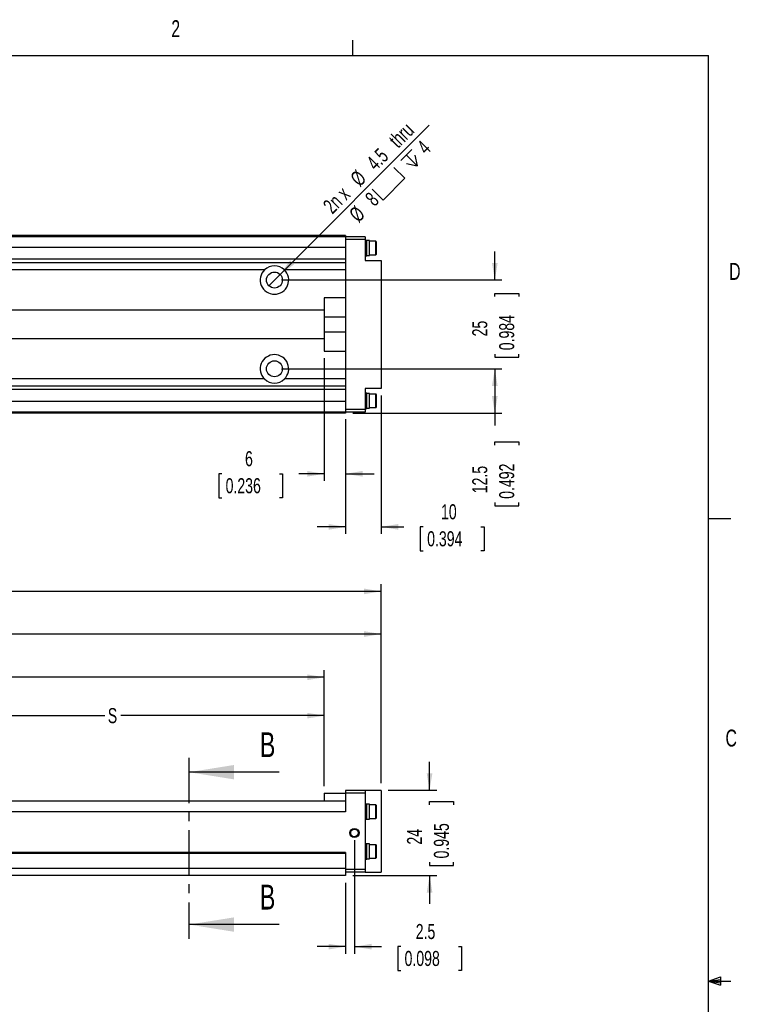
# Paper-space layout 'Layout1' of a CAD drawing. Extents: x 11 to 421, y 5 to 275.
# Tile 7 of 7: x 319 to 420, y 137 to 275. Entities that reach past the tile are written whole.
import ezdxf
from ezdxf.enums import TextEntityAlignment as Align

# ---------------------------------------------------------------- set-up
doc = ezdxf.new("R2010")
doc.units = 0
doc.linetypes.add('CENTER', pattern=[10.16, 6.35, -1.27, 1.27, -1.27])
doc.layers.get('0').update_dxf_attribs({"linetype": 'CONTINUOUS'})
doc.dimstyles.new('SLDDIMSTYLE0', dxfattribs={"dimtxt": 2.116667, "dimasz": 2.4, "dimexe": 0, "dimexo": 0.0625, "dimgap": 0.529167, "dimtad": 0, "dimlfac": 2, "dimrnd": 1e-09, "dimzin": 12, "dimsah": 1, "dimcen": 0.09, "dimazin": 3, "dimtfac": 1, "dimtofl": 0, "dimtmove": 0, "dimatfit": 3})
doc.dimstyles.new('SLDDIMSTYLE1', dxfattribs={"dimtxt": 2.116667, "dimasz": 2.4, "dimexe": 0, "dimexo": 0.0625, "dimgap": 0.529167, "dimtad": 0, "dimlfac": 2, "dimrnd": 1e-09, "dimzin": 12, "dimsah": 1, "dimcen": 0.09, "dimazin": 3, "dimtfac": 1, "dimtmove": 0, "dimatfit": 3})
doc.dimstyles.new('SLDDIMSTYLE3', dxfattribs={"dimtxt": 2.116667, "dimasz": 2.4, "dimexe": 0, "dimexo": 0.0625, "dimgap": 0.529167, "dimtad": 1, "dimlfac": 2, "dimrnd": 1e-09, "dimzin": 12, "dimblk1": 'NONE', "dimsah": 1, "dimcen": 0, "dimazin": 3, "dimtfac": 1, "dimtmove": 0, "dimatfit": 3})

# ---------------------------------------------------------------- blocks, each defined once
blk = doc.blocks.new('_D_52')
at = {"color": 7, "linetype": 'CONTINUOUS'}
for p, q in [((302.41, 167.86), (302.41, 178.38)), ((361.91, 167.47), (361.91, 178.38)), ((302.41, 177.38), (331.03, 177.38)), ((361.91, 177.38), (333.28, 177.38))]:
    blk.add_line(p, q, dxfattribs=at)
for points in [[(302.41, 177.38), (304.81, 176.98), (304.81, 177.78)], [(361.91, 177.38), (359.51, 177.78), (359.51, 176.98)]]:
    blk.add_solid(points, dxfattribs=at)
at = {"color": 7, "linetype": 'CONTINUOUS', "width": 0.7}
blk.add_text('S', height=2.12, dxfattribs=at).set_placement((331.45, 175.69, 26.16), align=Align.BOTTOM_LEFT)
blk = doc.blocks.new('_D_53')
at = {"color": 7, "linetype": 'CONTINUOUS'}
for p, q in [((264.91, 173.87), (264.91, 183.78)), ((361.91, 167.47), (361.91, 183.78)), ((264.91, 182.78), (311.48, 182.78)), ((361.91, 182.78), (315.33, 182.78))]:
    blk.add_line(p, q, dxfattribs=at)
for points in [[(264.91, 182.78), (267.31, 182.38), (267.31, 183.18)], [(361.91, 182.78), (359.51, 183.18), (359.51, 182.38)]]:
    blk.add_solid(points, dxfattribs=at)
at = {"color": 7, "linetype": 'CONTINUOUS', "width": 0.7}
blk.add_text('RL', height=2.117, dxfattribs=at).set_placement((311.9, 181.1, 26.16), align=Align.BOTTOM_LEFT)
blk = doc.blocks.new('_D_54')
at = {"color": 7, "linetype": 'CONTINUOUS'}
for p, q in [((234.91, 175.12), (234.91, 189.87)), ((369.91, 167.87), (369.91, 189.87)), ((234.91, 188.87), (303.47, 188.87)), ((369.91, 188.87), (307.7, 188.87))]:
    blk.add_line(p, q, dxfattribs=at)
for points in [[(234.91, 188.87), (237.31, 188.47), (237.31, 189.27)], [(369.91, 188.87), (367.51, 189.27), (367.51, 188.47)]]:
    blk.add_solid(points, dxfattribs=at)
at = {"color": 7, "linetype": 'CONTINUOUS', "width": 0.7}
blk.add_text('AL', height=2.117, dxfattribs=at).set_placement((303.88, 187.18, 26.16), align=Align.BOTTOM_LEFT)
blk = doc.blocks.new('_D_55')
at = {"color": 7, "linetype": 'CONTINUOUS'}
for p, q in [((194.26, 179.87), (194.26, 195.87)), ((369.91, 167.87), (369.91, 195.87)), ((194.26, 194.87), (281.01, 194.87)), ((369.91, 194.87), (283.15, 194.87))]:
    blk.add_line(p, q, dxfattribs=at)
for points in [[(194.26, 194.87), (196.66, 194.47), (196.66, 195.27)], [(369.91, 194.87), (367.51, 195.27), (367.51, 194.47)]]:
    blk.add_solid(points, dxfattribs=at)
at = {"color": 7, "linetype": 'CONTINUOUS', "width": 0.7}
blk.add_text('L', height=2.12, dxfattribs=at).set_placement((281.43, 193.18, 26.16), align=Align.BOTTOM_LEFT)
blk = doc.blocks.new('_D_57')
at = {"color": 7, "linetype": 'CONTINUOUS'}
for p, q in [((376.73, 166.87), (376.73, 170.87)), ((370.91, 166.87), (377.73, 166.87)), ((376.73, 164.85), (376.73, 165.28)), ((376.73, 165.28), (380.09, 165.28)), ((380.09, 165.28), (380.09, 164.85)), ((376.73, 156.74), (376.73, 156.31)), ((380.09, 156.31), (380.09, 156.74)), ((376.73, 156.31), (380.09, 156.31)), ((365.91, 154.87), (377.73, 154.87)), ((376.73, 154.87), (376.73, 150.87))]:
    blk.add_line(p, q, dxfattribs=at)
for points in [[(376.73, 166.87), (377.13, 169.27), (376.33, 169.27)], [(376.73, 154.87), (376.33, 152.47), (377.13, 152.47)]]:
    blk.add_solid(points, dxfattribs=at)
at = {"color": 7, "linetype": 'CONTINUOUS', "width": 0.7}
for s, p in [('0.945', (380.09, 157.28, 26.16)), ('24', (376.3, 159.23, 26.16))]:
    blk.add_text(s, height=2.117, rotation=90, dxfattribs=at).set_placement(p, align=Align.BOTTOM_LEFT)
blk = doc.blocks.new('_D_58')
at = {"color": 7, "linetype": 'CONTINUOUS'}
for p, q in [((366.16, 159.87), (366.16, 143.87)), ((364.91, 153.87), (364.91, 143.87)), ((364.91, 144.87), (360.91, 144.87)), ((366.16, 144.87), (369.95, 144.87)), ((372.68, 144.87), (372.25, 144.87)), ((372.25, 144.87), (372.25, 141.51)), ((380.79, 144.87), (381.22, 144.87)), ((381.22, 144.87), (381.22, 141.51)), ((372.25, 141.51), (372.68, 141.51)), ((381.22, 141.51), (380.79, 141.51))]:
    blk.add_line(p, q, dxfattribs=at)
for points in [[(364.91, 144.87), (362.51, 145.27), (362.51, 144.47)], [(366.16, 144.87), (368.56, 144.47), (368.56, 145.27)]]:
    blk.add_solid(points, dxfattribs=at)
at = {"color": 7, "linetype": 'CONTINUOUS', "width": 0.7}
for s, p in [('2.5', (374.78, 145.3, 26.16)), ('0.098', (373.21, 141.51, 26.16))]:
    blk.add_text(s, height=2.117, dxfattribs=at).set_placement(p, align=Align.BOTTOM_LEFT)
blk = doc.blocks.new('_D_67')
at = {"color": 7, "linetype": 'CONTINUOUS'}
for p, q in [((385.91, 238.7), (385.91, 242.7)), ((355.91, 238.7), (386.91, 238.7)), ((385.91, 236.38), (385.91, 236.81)), ((385.91, 236.81), (389.27, 236.81)), ((389.27, 236.81), (389.27, 236.38)), ((385.91, 228.27), (385.91, 227.85)), ((385.91, 227.85), (389.27, 227.85)), ((389.27, 227.85), (389.27, 228.27)), ((355.91, 226.2), (386.91, 226.2)), ((385.91, 226.2), (385.91, 222.2))]:
    blk.add_line(p, q, dxfattribs=at)
for points in [[(385.91, 238.7), (386.31, 241.1), (385.51, 241.1)], [(385.91, 226.2), (385.51, 223.8), (386.31, 223.8)]]:
    blk.add_solid(points, dxfattribs=at)
at = {"color": 7, "linetype": 'CONTINUOUS', "width": 0.7}
for s, p in [('25', (385.48, 230.76, -38.73)), ('0.984', (389.27, 228.81, -38.73))]:
    blk.add_text(s, height=2.117, rotation=90, dxfattribs=at).set_placement(p, align=Align.BOTTOM_LEFT)
blk = doc.blocks.new('SW_SYMBOL_HOLE_SPOT')
at = {"color": 0, "linetype": 'CONTINUOUS'}
for p, q in [((0, 875), (0, 75)), ((1600, 75), (1600, 875)), ((0, 75), (1600, 75))]:
    blk.add_line(p, q, dxfattribs=at)
blk = doc.blocks.new('SW_SYMBOL_HOLE_DEPTH')
at = {"color": 0, "linetype": 'CONTINUOUS'}
for p, q in [((0, 875), (800, 875)), ((100, 555), (400, 75)), ((400, 875), (400, 75)), ((700, 555), (400, 75))]:
    blk.add_line(p, q, dxfattribs=at)
blk = doc.blocks.new('_D_68')
at = {"color": 7, "linetype": 'CONTINUOUS'}
for q in [(376.69, 260.48), (354.11, 237.9)]:
    blk.add_line((355.7, 239.49), q, dxfattribs=at)
blk.add_solid([(355.7, 239.49), (357.68, 240.91), (357.12, 241.47)], dxfattribs=at)
at = {"color": 7, "linetype": 'CONTINUOUS', "xscale": 0.0027037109, "yscale": 0.0027037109, "zscale": 0.0027037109, "rotation": 45}
for name, p in [('SW_SYMBOL_HOLE_DEPTH', (374.37, 253.85)), ('SW_SYMBOL_HOLE_SPOT', (370.33, 249.81))]:
    blk.add_blockref(name, p, dxfattribs=at)
at = {"color": 7, "linetype": 'CONTINUOUS', "width": 0.7}
for s, height, p in [(' thru', 2.117, (372.36, 256.3, -38.73)), ('4', 2.12, (376.72, 255.78, -38.73)), ('4.5', 2.117, (369.6, 253.53, -38.73)), ('%%c', 2.117, (367.34, 251.28, -38.73)), ('2n x', 2.117, (363.5, 247.44, -38.73)), ('8', 2.12, (369.43, 248.5, -38.73)), ('%%c', 2.117, (367.17, 246.24, -38.73))]:
    blk.add_text(s, height=height, rotation=45, dxfattribs=at).set_placement(p, align=Align.BOTTOM_LEFT)
blk = doc.blocks.new('_NONE')
blk = doc.blocks.new('_D_69')
at = {"color": 7, "linetype": 'CONTINUOUS'}
for p, q in [((361.91, 227.7), (361.91, 210.42)), ((364.91, 219.1), (364.91, 210.42)), ((347.49, 211.42), (347.06, 211.42)), ((347.06, 211.42), (347.06, 208.05)), ((355.6, 211.42), (356.03, 211.42)), ((356.03, 211.42), (356.03, 208.05)), ((361.91, 211.42), (358.33, 211.42)), ((364.91, 211.42), (368.91, 211.42)), ((347.06, 208.05), (347.49, 208.05)), ((356.03, 208.05), (355.6, 208.05))]:
    blk.add_line(p, q, dxfattribs=at)
for points in [[(361.91, 211.42), (359.51, 211.82), (359.51, 211.02)], [(364.91, 211.42), (367.31, 211.02), (367.31, 211.82)]]:
    blk.add_solid(points, dxfattribs=at)
at = {"color": 7, "linetype": 'CONTINUOUS', "width": 0.7}
for s, height, p in [('6', 2.12, (350.76, 211.85, -38.73)), ('0.236', 2.117, (348.03, 208.05, -38.73))]:
    blk.add_text(s, height=height, dxfattribs=at).set_placement(p, align=Align.BOTTOM_LEFT)
blk = doc.blocks.new('_D_70')
at = {"color": 7, "linetype": 'CONTINUOUS'}
for p, q in [((369.91, 222.45), (369.91, 202.95)), ((364.91, 219.1), (364.91, 202.95)), ((364.91, 203.95), (360.91, 203.95)), ((369.91, 203.95), (373.12, 203.95)), ((375.85, 203.95), (375.42, 203.95)), ((375.42, 203.95), (375.42, 200.58)), ((383.96, 203.95), (384.39, 203.95)), ((384.39, 203.95), (384.39, 200.58)), ((375.42, 200.58), (375.85, 200.58)), ((384.39, 200.58), (383.96, 200.58))]:
    blk.add_line(p, q, dxfattribs=at)
for points in [[(364.91, 203.95), (362.51, 204.35), (362.51, 203.55)], [(369.91, 203.95), (372.31, 203.55), (372.31, 204.35)]]:
    blk.add_solid(points, dxfattribs=at)
at = {"color": 7, "linetype": 'CONTINUOUS', "width": 0.7}
for s, p in [('10', (378.34, 204.38, -38.73)), ('0.394', (376.39, 200.58, -38.73))]:
    blk.add_text(s, height=2.117, dxfattribs=at).set_placement(p, align=Align.BOTTOM_LEFT)
blk = doc.blocks.new('_D_71')
at = {"color": 7, "linetype": 'CONTINUOUS'}
for p, q in [((355.91, 226.2), (386.91, 226.2)), ((385.91, 226.2), (385.91, 219.95)), ((365.91, 219.95), (386.91, 219.95)), ((385.91, 219.95), (385.91, 218.2)), ((385.91, 215.47), (385.91, 215.9)), ((385.91, 215.9), (389.27, 215.9)), ((389.27, 215.9), (389.27, 215.47)), ((385.91, 207.36), (385.91, 206.93)), ((385.91, 206.93), (389.27, 206.93)), ((389.27, 206.93), (389.27, 207.36))]:
    blk.add_line(p, q, dxfattribs=at)
for points in [[(385.91, 226.2), (385.51, 223.8), (386.31, 223.8)], [(385.91, 219.95), (386.31, 222.35), (385.51, 222.35)]]:
    blk.add_solid(points, dxfattribs=at)
at = {"color": 7, "linetype": 'CONTINUOUS', "width": 0.7}
for s, p in [('12.5', (385.48, 208.68, -38.73)), ('0.492', (389.27, 207.9, -38.73))]:
    blk.add_text(s, height=2.117, rotation=90, dxfattribs=at).set_placement(p, align=Align.BOTTOM_LEFT)

psp = doc.layouts.get("Layout1")

# ---------------------------------------------------------------- linework, layer by layer
at = {"color": 7, "linetype": 'CONTINUOUS'}
for p, q in [((365.9442, 270.3087), (365.9442, 272.4626)), ((15.9068, 270.3087), (415.9568, 270.3087)), ((415.9568, 9.9587), (415.9568, 270.3087)), ((364.906, 244.9459), (264.906, 244.9459)), ((364.906, 244.7959), (264.906, 244.7959)), ((364.906, 244.9459), (364.906, 244.7959)), ((364.906, 244.7959), (364.906, 244.4209)), ((367.656, 244.7959), (364.906, 244.7959)), ((364.906, 244.4209), (364.906, 220.4709)), ((367.656, 244.4209), (364.906, 244.4209)), ((367.656, 244.7959), (367.656, 244.4209)), ((367.656, 244.4209), (367.656, 241.4459)), ((367.906, 244.2709), (367.656, 244.2709)), ((367.906, 242.1209), (367.906, 244.2709)), ((368.256, 244.2459), (367.906, 244.2459)), ((368.256, 242.1459), (368.256, 244.2459)), ((369.156, 244.1459), (368.256, 244.1459)), ((369.256, 242.3459), (369.256, 244.0459)), ((364.906, 243.2959), (264.906, 243.2959)), ((367.656, 242.1209), (367.906, 242.1209)), ((367.656, 241.4459), (369.906, 241.4459)), ((367.906, 242.1459), (368.256, 242.1459)), ((368.256, 242.2459), (369.156, 242.2459)), ((369.906, 241.4459), (369.906, 223.4459)), ((364.906, 241.1209), (302.206, 241.1209)), ((353.5027, 240.1209), (316.3093, 240.1209)), ((364.906, 240.1209), (356.3093, 240.1209)), ((364.906, 236.1959), (361.906, 236.1959)), ((361.906, 236.1959), (361.906, 233.4959)), ((361.906, 234.4459), (302.406, 234.4459)), ((361.906, 233.4959), (364.906, 233.4959)), ((361.906, 233.4959), (361.906, 231.3959)), ((302.406, 230.4459), (361.906, 230.4459)), ((361.906, 231.3959), (364.906, 231.3959)), ((361.906, 231.3959), (361.906, 228.6959)), ((361.906, 228.6959), (364.906, 228.6959)), ((353.5027, 224.7709), (316.3093, 224.7709)), ((364.906, 224.7709), (356.3093, 224.7709)), ((364.906, 223.7709), (302.206, 223.7709)), ((369.906, 223.4459), (367.656, 223.4459)), ((367.656, 223.4459), (367.656, 220.4709)), ((367.906, 222.7709), (367.656, 222.7709)), ((367.906, 220.6209), (367.906, 222.7709)), ((368.256, 222.7459), (367.906, 222.7459)), ((368.256, 220.6459), (368.256, 222.7459)), ((369.156, 222.6459), (368.256, 222.6459)), ((369.256, 220.8459), (369.256, 222.5459)), ((364.906, 221.5959), (264.906, 221.5959)), ((367.656, 220.4709), (364.906, 220.4709)), ((364.906, 220.4709), (364.906, 220.0959)), ((367.656, 220.6209), (367.906, 220.6209)), ((367.656, 220.4709), (367.656, 220.0959)), ((367.906, 220.6459), (368.256, 220.6459)), ((368.256, 220.7459), (369.156, 220.7459)), ((364.906, 220.0959), (264.906, 220.0959)), ((364.906, 219.9459), (264.906, 219.9459)), ((367.656, 220.0959), (364.906, 220.0959)), ((364.906, 220.0959), (364.906, 219.9459)), ((415.9568, 205.1124), (419.1318, 205.1124)), ((355.5769, 169.4235), (342.8769, 169.4235)), ((361.906, 166.4652), (364.906, 166.4652)), ((361.906, 166.4652), (361.906, 165.3652)), ((367.656, 166.8652), (364.906, 166.8652)), ((364.906, 166.8652), (364.906, 166.4902)), ((364.906, 166.4902), (364.906, 163.8652)), ((367.656, 166.4902), (364.906, 166.4902)), ((367.656, 166.8652), (367.656, 166.4902)), ((369.906, 166.8652), (367.656, 166.8652)), ((367.656, 166.4902), (367.656, 155.7402)), ((369.906, 166.8652), (369.906, 155.3652)), ((364.906, 165.3652), (264.906, 165.3652)), ((367.906, 164.9402), (367.656, 164.9402)), ((367.906, 163.8652), (367.906, 164.9402)), ((364.906, 163.8652), (264.906, 163.8652)), ((368.256, 164.9152), (367.906, 164.9152)), ((367.906, 162.7902), (367.906, 163.8652)), ((368.256, 163.8652), (368.256, 164.9152)), ((369.156, 164.8152), (368.256, 164.8152)), ((368.256, 162.8152), (368.256, 163.8652)), ((369.256, 163.8652), (369.256, 164.7152)), ((369.256, 163.0152), (369.256, 163.8652)), ((367.656, 162.7902), (367.906, 162.7902)), ((367.906, 162.8152), (368.256, 162.8152)), ((368.256, 162.9152), (369.156, 162.9152)), ((364.906, 158.1152), (264.906, 158.1152)), ((364.906, 158.1152), (364.906, 157.9652)), ((367.906, 159.3402), (367.656, 159.3402)), ((367.906, 158.2652), (367.906, 159.3402)), ((368.256, 159.3152), (367.906, 159.3152)), ((367.906, 157.1902), (367.906, 158.2652)), ((368.256, 158.2652), (368.256, 159.3152)), ((369.156, 159.2152), (368.256, 159.2152)), ((368.256, 157.2152), (368.256, 158.2652)), ((369.256, 158.2652), (369.256, 159.1152)), ((369.256, 157.4152), (369.256, 158.2652)), ((364.906, 157.9652), (264.906, 157.9652)), ((364.906, 157.9652), (364.906, 155.8652)), ((367.656, 157.1902), (367.906, 157.1902)), ((367.906, 157.2152), (368.256, 157.2152)), ((368.256, 157.3152), (369.156, 157.3152)), ((364.906, 155.8652), (264.906, 155.8652)), ((364.906, 155.8652), (364.906, 154.8652)), ((367.656, 155.7402), (364.906, 155.7402)), ((367.656, 155.3652), (364.906, 155.3652)), ((367.656, 155.7402), (367.656, 155.3652)), ((367.656, 155.3652), (369.906, 155.3652)), ((364.906, 154.8652), (264.906, 154.8652)), ((355.5769, 147.9749), (342.8769, 147.9749)), ((415.9568, 140.0249), (417.6632, 140.6348)), ((415.9568, 140.0249), (417.6632, 140.2545)), ((415.9568, 140.0249), (419.1318, 140.0249)), ((415.9568, 140.0249), (417.6632, 139.4514)), ((415.9568, 140.0249), (417.6632, 139.7631)), ((417.6632, 140.6348), (417.6632, 139.4514))]:
    psp.add_line(p, q, dxfattribs=at)
at = {"color": 8, "linetype": 'CONTINUOUS'}
for p, q in [((369.156, 242.2459), (369.156, 244.1459)), ((364.906, 241.6209), (302.206, 241.6209)), ((364.906, 223.2709), (302.206, 223.2709)), ((369.156, 220.7459), (369.156, 222.6459)), ((369.156, 163.8652), (369.156, 164.8152)), ((369.156, 162.9152), (369.156, 163.8652)), ((369.156, 158.2652), (369.156, 159.2152)), ((369.156, 157.3152), (369.156, 158.2652))]:
    psp.add_line(p, q, dxfattribs=at)
at = {"color": 7, "linetype": 'CENTER'}
psp.add_line((342.8769, 171.4235), (342.8769, 145.9749), dxfattribs=at)
at = {"color": 7, "linetype": 'CONTINUOUS'}
for centre, radius in [((354.906, 238.6959), 1.125), ((354.906, 226.1959), 1.125), ((366.156, 160.8652), 0.65), ((366.156, 160.8652), 0.5283)]:
    psp.add_circle(centre, radius, dxfattribs=at)
for centre, radius, start, end in [((369.156, 244.0459), 0.1, 360, 90), ((369.156, 242.3459), 0.1, 270, 0), ((354.906, 238.6959), 2, 134.561312, 45.438688), ((354.906, 238.6959), 2, 45.438688, 134.561312), ((354.906, 226.1959), 2, 314.561312, 225.438688), ((354.906, 226.1959), 2, 225.438688, 314.561312), ((369.156, 222.5459), 0.1, 360, 90), ((369.156, 220.8459), 0.1, 270, 0), ((369.156, 164.7152), 0.1, 360, 90), ((369.156, 163.0152), 0.1, 270, 0), ((369.156, 159.1152), 0.1, 360, 90), ((369.156, 157.4152), 0.1, 270, 0)]:
    psp.add_arc(centre, radius, start, end, dxfattribs=at)
for points in [[(342.8769, 169.4235), (349.2269, 168.4075), (349.2269, 170.4395)], [(342.8769, 147.9749), (349.2269, 146.9589), (349.2269, 148.9909)]]:
    psp.add_solid(points, dxfattribs=at)

# ---------------------------------------------------------------- texts
at = {"color": 7, "linetype": 'CONTINUOUS', "width": 0.7}
for s, p in [('2', (340.3853, 272.1699)), ('D', (418.8794, 238.0018)), ('C', (418.368, 172.3194))]:
    psp.add_text(s, height=2.3813, dxfattribs=at).set_placement(p, align=Align.BOTTOM_LEFT)
for p in [(352.8436, 175.0421), (352.8436, 153.5935)]:
    psp.add_text('B', height=3.5, dxfattribs=at).set_placement(p, align=Align.TOP_LEFT)

# ---------------------------------------------------------------- dimensions: what is measured, and where the dimension line sits
at = {"color": 7, "linetype": 'CONTINUOUS'}
dim = psp.add_diameter_dim_2p(p1=(354.1105, 237.9004), p2=(355.7015, 239.4914), text='2n x<> thru', dimstyle='SLDDIMSTYLE3', dxfattribs=at)
dim.commit()
dim.dimension.update_dxf_attribs({"geometry": '_D_68', "text_midpoint": (370.1363, 253.9262), "dimtype": 163})
for base, p1, p2, dimstyle, picture, middle in [((385.906, 238.6959), (354.906, 226.1959), (354.906, 238.6959), 'SLDDIMSTYLE1', '_D_67', (385.906, 232.3288)), ((385.906, 219.9459), (354.906, 226.1959), (364.906, 219.9459), 'SLDDIMSTYLE0', '_D_71', (385.906, 211.4172)), ((376.7313, 154.8652), (369.906, 166.8652), (364.906, 154.8652), 'SLDDIMSTYLE1', '_D_57', (376.7313, 160.7959))]:
    dim = psp.add_linear_dim(base=base, p1=p1, p2=p2, angle=90, dimstyle=dimstyle, dxfattribs=at)
    dim.commit()
    dim.dimension.update_dxf_attribs({"geometry": picture, "text_midpoint": middle, "dimtype": 160})
for base, p1, p2, picture, middle in [((364.906, 211.4172), (361.906, 228.6959), (364.906, 220.0959), '_D_69', (351.5466, 211.4172)), ((364.906, 203.9459), (369.906, 223.4459), (364.906, 220.0959), '_D_70', (379.906, 203.9459)), ((364.906, 144.8723), (366.156, 160.8652), (364.906, 154.8652), '_D_58', (376.7313, 144.8723))]:
    dim = psp.add_linear_dim(base=base, p1=p1, p2=p2, dimstyle='SLDDIMSTYLE1', dxfattribs=at)
    dim.commit()
    dim.dimension.update_dxf_attribs({"geometry": picture, "text_midpoint": middle, "dimtype": 160})
for base, p1, p2, text, picture, middle in [((369.906, 194.8653), (194.256, 178.8652), (369.906, 166.8652), 'L', '_D_55', (282.081, 194.8653)), ((369.906, 188.8653), (234.906, 174.1152), (369.906, 166.8652), 'AL', '_D_54', (305.5808, 188.8653)), ((361.906, 182.7772), (264.906, 172.8652), (361.906, 166.4652), 'RL', '_D_53', (313.406, 182.7772)), ((361.906, 177.3759), (302.406, 166.8602), (361.906, 166.4652), 'S', '_D_52', (332.156, 177.3759))]:
    dim = psp.add_linear_dim(base=base, p1=p1, p2=p2, text=text, dimstyle='SLDDIMSTYLE0', dxfattribs=at)
    dim.commit()
    dim.dimension.update_dxf_attribs({"geometry": picture, "text_midpoint": middle, "dimtype": 160})

doc.saveas('drawing.dxf')
